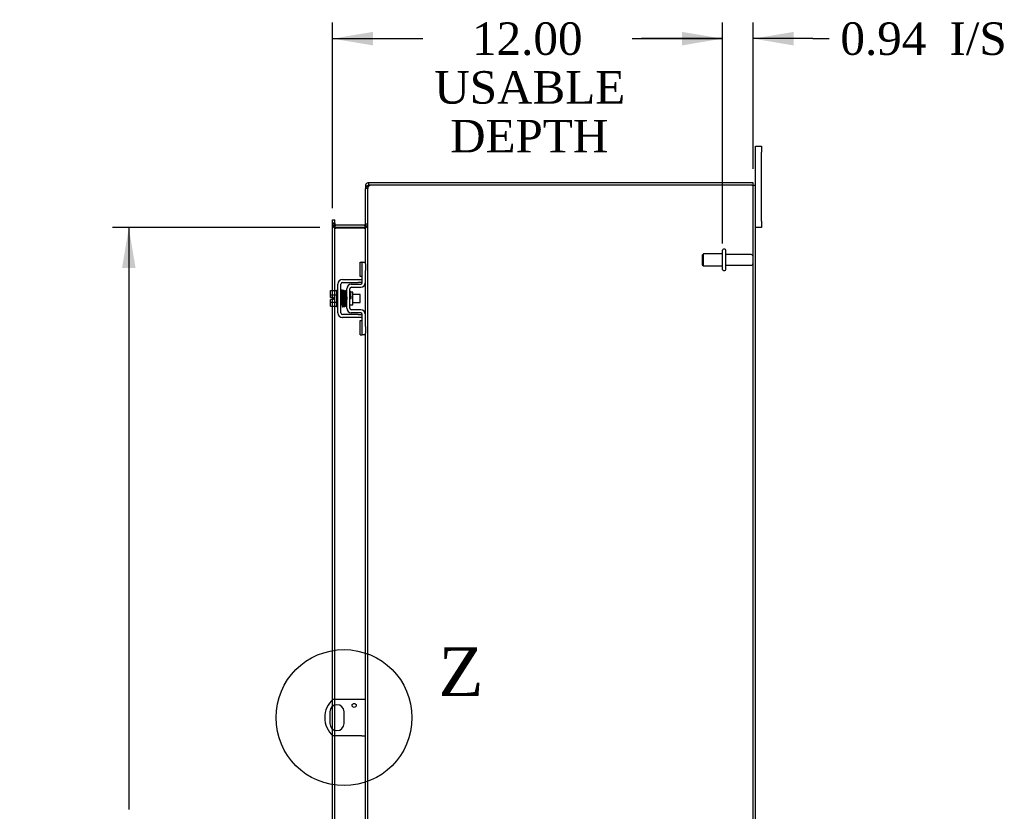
# Model space of a CAD drawing. Header units: inches. Extents: x 15 to 236, y 11 to 157.
# Tile 6 of 9: x 130 to 160, y 83 to 107. Entities that reach past the tile are written whole.
import ezdxf
from ezdxf.enums import TextEntityAlignment as Align
from ezdxf.lldxf.tags import DXFTag

# ---------------------------------------------------------------- set-up
doc = ezdxf.new("R2010")
doc.units = ezdxf.units.IN
doc.header["$MEASUREMENT"] = 0
doc.layers.get('0').update_dxf_attribs({"linetype": 'CONTINUOUS'})
for name, color, linetype in [('COM40153-1', 7, 'CONTINUOUS'), ('COM42667', 7, 'CONTINUOUS'), ('COM42780', 7, 'CONTINUOUS'), ('COM48494', 7, 'CONTINUOUS'), ('COM48514', 7, 'CONTINUOUS'), ('DEFAULT', 7, 'CONTINUOUS'), ('FET07710', 7, 'CONTINUOUS'), ('SCC19011', 7, 'CONTINUOUS'), ('SPR20265', 7, 'CONTINUOUS'), ('STD26094', 7, 'CONTINUOUS'), ('WAF25035', 7, 'CONTINUOUS')]:
    doc.layers.add(name, color=color, linetype=linetype)
doc.styles.add('SEACAD_TIMES_NEW_ROMAN', font='times.ttf')
tags = doc.linetypes.add('CENTER2', pattern=[1.125, 0.75, -0.125, 0.125, -0.125]).pattern_tags.tags
tags[10:11] = [DXFTag(74, 4), DXFTag(75, 0), DXFTag(340, '0'), DXFTag(46, 0.0), DXFTag(50, 0.0), DXFTag(44, 0.0), DXFTag(45, 0.0)]
tags[8:9] = [DXFTag(74, 4), DXFTag(75, 0), DXFTag(340, '0'), DXFTag(46, 0.0), DXFTag(50, 0.0), DXFTag(44, 0.0), DXFTag(45, 0.0)]
tags[6:7] = [DXFTag(74, 4), DXFTag(75, 0), DXFTag(340, '0'), DXFTag(46, 0.0), DXFTag(50, 0.0), DXFTag(44, 0.0), DXFTag(45, 0.0)]
tags[4:5] = [DXFTag(74, 4), DXFTag(75, 0), DXFTag(340, '0'), DXFTag(46, 0.0), DXFTag(50, 0.0), DXFTag(44, 0.0), DXFTag(45, 0.0)]

# ---------------------------------------------------------------- blocks, each defined once
blk = doc.blocks.new('GDIMGGROUP13')
at = {"layer": 'DEFAULT', "linetype": 'Continuous'}
for points in [[(140.915, 106.613), (139.665, 106.405), (140.915, 106.196)], [(150.419, 106.613), (150.419, 106.196), (151.669, 106.405)]]:
    blk.add_hatch(color=136, dxfattribs=at).paths.add_polyline_path(points)
at = {"layer": 'DEFAULT', "color": 136, "linetype": 'Continuous'}
for p, q in [((139.665, 101.192), (139.665, 106.905)), ((151.669, 100.097), (151.669, 106.905)), ((139.665, 106.405), (142.449, 106.405)), ((148.884, 106.405), (151.669, 106.405))]:
    blk.add_line(p, q, dxfattribs=at)
at = {"layer": 'DEFAULT', "color": 136, "linetype": 'Continuous', "style": 'SEACAD_TIMES_NEW_ROMAN'}
for s, p in [('12.00', (143.961, 106.905)), ('USABLE', (142.799, 105.405)), ('DEPTH', (143.285, 103.905))]:
    blk.add_text(s, height=1, dxfattribs=at).set_placement(p, align=Align.TOP_LEFT)
blk = doc.blocks.new('GDIMGGROUP20')
at = {"layer": 'DEFAULT', "linetype": 'Continuous'}
for points in [[(133.192, 99.347), (133.608, 99.347), (133.4, 100.597)], [(133.192, 62.597), (133.4, 61.347), (133.608, 62.597)]]:
    blk.add_hatch(color=136, dxfattribs=at).paths.add_polyline_path(points)
at = {"layer": 'DEFAULT', "color": 136, "linetype": 'Continuous'}
for p, q in [((139.273, 100.597), (132.9, 100.597)), ((133.4, 100.597), (133.4, 82.681)), ((133.4, 79.831), (133.4, 61.347)), ((139.273, 61.347), (132.9, 61.347))]:
    blk.add_line(p, q, dxfattribs=at)
at = {"layer": 'DEFAULT', "color": 136, "linetype": 'Continuous', "style": 'SEACAD_TIMES_NEW_ROMAN'}
for s, p in [('39.25', (131.694, 82.331)), ('OPENING ', (129.964, 80.831))]:
    blk.add_text(s, height=1, dxfattribs=at).set_placement(p, align=Align.TOP_LEFT)
blk = doc.blocks.new('GDIMGGROUP26')
at = {"layer": 'DEFAULT', "linetype": 'Continuous'}
for points in [[(150.419, 106.613), (150.419, 106.196), (151.669, 106.405)], [(153.856, 106.613), (152.606, 106.405), (153.856, 106.196)]]:
    blk.add_hatch(color=136, dxfattribs=at).paths.add_polyline_path(points)
at = {"layer": 'DEFAULT', "color": 136, "linetype": 'Continuous'}
for p, q in [((151.669, 100.392), (151.669, 106.905)), ((152.606, 102.4), (152.606, 106.905)), ((151.669, 106.405), (149.169, 106.405)), ((154.444, 106.405), (152.606, 106.405)), ((154.444, 106.405), (154.944, 106.405))]:
    blk.add_line(p, q, dxfattribs=at)
at = {"layer": 'DEFAULT', "color": 136, "linetype": 'Continuous', "style": 'SEACAD_TIMES_NEW_ROMAN'}
for s, p in [('I/S', (158.648, 106.905)), ('0.94', (155.294, 106.905))]:
    blk.add_text(s, height=1, dxfattribs=at).set_placement(p, align=Align.TOP_LEFT)
blk = doc.blocks.new('SE1')
at = {"color": 136, "linetype": 'Continuous', "style": 'SEACAD_TIMES_NEW_ROMAN'}
blk.add_text('Z', height=1.5, dxfattribs=at).set_placement((142.927, 87.673), align=Align.TOP_LEFT)
blk = doc.blocks.new('SE')
at = {"layer": 'DEFAULT', "color": 7, "linetype": 'CENTER2'}
blk.add_circle((140.021, 85.512), 2.092, dxfattribs=at)
at = {"layer": 'DEFAULT'}
blk.add_blockref('SE1', (0, 0), dxfattribs=at)

msp = doc.modelspace()

# ---------------------------------------------------------------- linework, layer by layer
at = {"layer": 'COM40153-1', "color": 7}
for p, q in [((140.57, 86.074), (139.682, 86.074)), ((140.678, 86.074), (140.57, 86.074)), ((139.584, 85.693), (139.584, 85.33)), ((140.021, 85.33), (140.021, 85.693)), ((140.57, 84.949), (139.682, 84.949)), ((140.57, 84.949), (140.678, 84.949))]:
    msp.add_line(p, q, dxfattribs=at)
msp.add_circle((140.334, 85.887), 0.0625, dxfattribs=at)
for centre, radius, start, end in [((140.178, 85.512), 0.75, 131.4096, 228.5904), ((139.803, 85.693), 0.218, 0, 180), ((139.803, 85.33), 0.218, 180, 0)]:
    msp.add_arc(centre, radius, start, end, dxfattribs=at)
at = {"layer": 'COM42667', "color": 7}
for p, q in [((139.832, 97.964), (139.832, 98.855)), ((139.927, 97.964), (139.927, 98.855)), ((139.975, 98.998), (140.458, 98.998)), ((139.975, 98.903), (140.458, 98.903)), ((140.458, 98.998), (140.583, 98.998)), ((140.583, 98.903), (140.458, 98.903)), ((140.458, 97.916), (139.975, 97.916)), ((140.458, 97.916), (140.583, 97.916)), ((140.458, 97.821), (139.975, 97.821)), ((140.583, 97.821), (140.458, 97.821))]:
    msp.add_line(p, q, dxfattribs=at)
for centre, radius, start, end in [((139.975, 98.855), 0.143, 90, 180), ((139.975, 98.855), 0.048, 90, 180), ((139.975, 97.964), 0.143, 180, 270), ((139.975, 97.964), 0.048, 180, 270)]:
    msp.add_arc(centre, radius, start, end, dxfattribs=at)
at = {"layer": 'COM42780', "color": 7}
for p, q in [((140.518, 99.088), (140.518, 99.525)), ((140.518, 99.525), (140.569, 99.525)), ((140.583, 99.525), (140.569, 99.525)), ((140.583, 99.275), (140.583, 99.525)), ((140.583, 99.525), (140.678, 99.525)), ((140.678, 99.478), (140.678, 99.275)), ((140.569, 99.088), (140.518, 99.088)), ((140.569, 99.088), (140.583, 99.088)), ((140.583, 98.903), (140.583, 99.275)), ((140.678, 98.903), (140.678, 99.275)), ((140.246, 98.85), (140.536, 98.855)), ((140.248, 98.755), (140.537, 98.76)), ((140.106, 98.113), (140.106, 98.707)), ((140.201, 98.113), (140.201, 98.707)), ((140.296, 98.605), (140.229, 98.605)), ((140.296, 98.215), (140.296, 98.605)), ((140.201, 98.215), (140.296, 98.215)), ((140.536, 97.965), (140.246, 97.97)), ((140.537, 98.06), (140.248, 98.065)), ((140.583, 97.544), (140.583, 97.917)), ((140.678, 97.544), (140.678, 97.917)), ((140.518, 97.294), (140.518, 97.731)), ((140.518, 97.731), (140.569, 97.731)), ((140.583, 97.731), (140.569, 97.731)), ((140.518, 97.294), (140.569, 97.294)), ((140.569, 97.294), (140.583, 97.294)), ((140.583, 97.294), (140.583, 97.544)), ((140.678, 97.294), (140.583, 97.294)), ((140.678, 97.544), (140.678, 97.341))]:
    msp.add_line(p, q, dxfattribs=at)
for centre, radius, start, end in [((140.249, 98.707), 0.143, 91, 180), ((140.535, 98.903), 0.048, 271, 0), ((140.535, 98.903), 0.143, 271, 0), ((140.249, 98.707), 0.048, 91, 180), ((140.249, 98.113), 0.143, 180, 269), ((140.249, 98.113), 0.048, 180, 269), ((140.535, 97.917), 0.048, 0, 89), ((140.535, 97.917), 0.143, 0, 89)]:
    msp.add_arc(centre, radius, start, end, dxfattribs=at)
at = {"layer": 'COM48494', "color": 7}
for p, q in [((140.75, 101.794), (140.678, 101.794)), ((140.678, 99.478), (140.678, 101.794)), ((140.75, 101.794), (140.755, 101.827)), ((140.75, 60.149), (140.75, 101.794)), ((152.57, 101.9), (140.904, 101.9)), ((152.57, 101.9), (152.678, 101.9)), ((152.606, 60.044), (152.606, 101.9)), ((152.678, 60.044), (152.678, 101.9)), ((139.665, 100.692), (139.665, 100.732)), ((139.737, 100.732), (139.665, 100.732)), ((139.665, 98.651), (139.665, 100.692)), ((139.737, 100.656), (139.665, 100.656)), ((139.737, 100.732), (139.737, 100.692)), ((139.737, 98.651), (139.737, 100.692)), ((140.678, 100.646), (140.75, 100.646)), ((139.761, 100.572), (139.736, 100.572)), ((139.761, 100.572), (139.773, 100.572)), ((140.642, 100.572), (139.773, 100.572)), ((140.642, 100.572), (140.652, 100.572)), ((140.652, 100.572), (140.672, 100.572)), ((140.678, 97.917), (140.678, 98.903)), ((139.665, 98.444), (139.665, 98.651)), ((139.737, 98.169), (139.737, 98.651)), ((139.665, 98.376), (139.665, 98.444)), ((139.665, 98.169), (139.665, 98.376)), ((139.665, 86.059), (139.665, 98.169)), ((139.737, 86.074), (139.737, 98.169)), ((140.678, 82.04), (140.678, 97.341)), ((139.665, 85.862), (139.665, 86.059)), ((139.737, 85.901), (139.737, 86.074)), ((139.665, 85.161), (139.665, 85.862)), ((139.737, 85.122), (139.737, 85.901)), ((139.665, 84.965), (139.665, 85.161)), ((139.665, 81.213), (139.665, 84.965)), ((139.737, 84.949), (139.737, 85.122)), ((139.737, 81.213), (139.737, 84.949))]:
    msp.add_line(p, q, dxfattribs=at)
for centre, radius, start, end in [((140.725, 101.791), 0.0474, 129.5351, 175.4044), ((140.831, 101.655), 0.219, 101.9896, 128.4732), ((140.847, 101.795), 0.0967, 128.9792, 160.4725), ((140.904, 101.65), 0.25, 90, 118.1546), ((139.925, 100.664), 0.189, 182.2399, 209.1867), ((140.536, 100.654), 0.142, 324.6894, 356.6558)]:
    msp.add_arc(centre, radius, start, end, dxfattribs=at)
for points in [[(139.665, 100.656), (139.665, 100.649), (139.666, 100.642), (139.673, 100.628), (139.678, 100.621), (139.691, 100.607), (139.698, 100.6), (139.716, 100.586), (139.726, 100.579), (139.736, 100.572)], [(140.672, 100.572), (140.683, 100.578), (140.694, 100.584), (140.713, 100.596), (140.721, 100.603), (140.735, 100.615), (140.741, 100.621), (140.748, 100.633), (140.75, 100.64), (140.75, 100.646)]]:
    msp.add_open_spline(points, degree=3, knots=[0, 0, 0, 0, 0.25, 0.25, 0.5, 0.5, 0.75, 0.75, 1, 1, 1, 1], dxfattribs=at)
at = {"layer": 'COM48514', "color": 7}
for p, q in [((140.678, 101.864), (140.678, 101.794)), ((140.75, 101.864), (140.678, 101.864)), ((140.755, 101.883), (140.75, 101.864)), ((140.75, 101.864), (140.75, 101.794)), ((140.786, 101.9), (140.786, 101.972)), ((140.904, 101.972), (140.786, 101.972)), ((140.904, 101.9), (140.786, 101.9)), ((152.606, 101.972), (140.904, 101.972)), ((152.606, 101.9), (152.606, 101.972)), ((139.665, 100.827), (139.737, 100.827)), ((139.665, 100.756), (139.665, 100.827)), ((139.665, 100.732), (139.665, 100.756)), ((139.737, 100.705), (139.665, 100.705)), ((139.742, 100.62), (139.736, 100.603)), ((139.737, 100.756), (139.737, 100.827)), ((139.737, 100.732), (139.737, 100.756)), ((139.761, 100.671), (139.742, 100.62)), ((140.642, 100.669), (139.773, 100.669)), ((140.642, 100.597), (139.773, 100.597)), ((140.652, 100.67), (140.67, 100.608)), ((140.67, 100.608), (140.672, 100.601)), ((140.678, 100.705), (140.75, 100.705))]:
    msp.add_line(p, q, dxfattribs=at)
for centre, radius, start, end in [((140.786, 101.864), 0.108, 147.3569, 180), ((140.786, 101.864), 0.108, 90, 147.3569), ((140.786, 101.864), 0.036, 90, 147.3569), ((139.773, 100.705), 0.108, 180, 250.2179), ((139.773, 100.705), 0.108, 250.2179, 257.0013), ((139.773, 100.705), 0.036, 180, 250.2179), ((139.773, 100.705), 0.108, 257.0013, 270), ((139.773, 100.705), 0.036, 250.2179, 270), ((140.642, 100.705), 0.036, 270, 286.2205), ((140.642, 100.705), 0.108, 270, 286.2205), ((140.642, 100.705), 0.036, 286.2205, 0), ((140.642, 100.705), 0.108, 286.2205, 360)]:
    msp.add_arc(centre, radius, start, end, dxfattribs=at)
at = {"layer": 'FET07710', "color": 7}
for p, q in [((152.678, 102.909), (152.678, 103.097)), ((152.678, 103.097), (152.865, 103.097)), ((152.865, 103.097), (152.865, 102.909)), ((152.678, 101.9), (152.678, 102.909)), ((152.865, 100.784), (152.865, 102.909)), ((152.865, 100.597), (152.678, 100.597)), ((152.865, 100.784), (152.865, 100.597))]:
    msp.add_line(p, q, dxfattribs=at)
at = {"layer": 'SCC19011', "color": 7}
for p, q in [((139.606, 98.651), (139.787, 98.651)), ((139.606, 98.519), (139.606, 98.651)), ((139.606, 98.519), (139.787, 98.519)), ((139.606, 98.444), (139.606, 98.519)), ((139.95, 98.532), (139.927, 98.532)), ((140, 98.532), (139.985, 98.532)), ((140.05, 98.532), (140.035, 98.532)), ((140.1, 98.532), (140.085, 98.532)), ((140.519, 98.532), (140.296, 98.532)), ((140.519, 98.288), (140.519, 98.532)), ((139.701, 98.444), (139.606, 98.444)), ((139.606, 98.301), (139.606, 98.376)), ((139.701, 98.376), (139.606, 98.376)), ((139.606, 98.301), (139.787, 98.301)), ((139.606, 98.169), (139.606, 98.301)), ((139.606, 98.169), (139.787, 98.169)), ((139.701, 98.376), (139.701, 98.444)), ((139.927, 98.288), (139.959, 98.288)), ((139.994, 98.288), (140.009, 98.288)), ((140.044, 98.288), (140.059, 98.288)), ((140.094, 98.288), (140.106, 98.288)), ((140.296, 98.288), (140.519, 98.288))]:
    msp.add_line(p, q, dxfattribs=at)
at = {"layer": 'SPR20265', "color": 7}
msp.add_line((140.205, 98.41), (140.24, 98.41), dxfattribs=at)
for centre, radius, start, end in [((144.908, 98.231), 4.985, 175.1825, 176.5376), ((140.06, 98.634), 0.0181, 0.2962, 180.6354), ((144.878, 98.232), 4.919, 179.5817, 179.9446)]:
    msp.add_arc(centre, radius, start, end, dxfattribs=at)
msp.add_ellipse((139.941, 98.237), major_axis=(-0.0175, 0), ratio=0.707107, start_param=0.666946, end_param=5.616239, dxfattribs=at)
for points, knots in [([(139.977, 98.652), (139.977, 98.652), (139.977, 98.653), (139.976, 98.655), (139.975, 98.658), (139.974, 98.661), (139.971, 98.663), (139.969, 98.665), (139.966, 98.667), (139.961, 98.668), (139.955, 98.667), (139.948, 98.663), (139.942, 98.655), (139.941, 98.649), (139.941, 98.646)], [0.0247586, 0.0247586, 0.0247586, 0.0247586, 0.0394799, 0.0780267, 0.1170502, 0.1577954, 0.2011902, 0.2478129, 0.2979655, 0.3517973, 0.4729948, 0.6248981, 0.8034762, 1, 1, 1, 1]), ([(139.942, 98.646), (139.943, 98.647), (139.944, 98.644), (139.947, 98.613), (139.949, 98.559), (139.952, 98.504), (139.953, 98.457), (139.955, 98.407), (139.957, 98.356), (139.958, 98.306), (139.96, 98.261), (139.962, 98.222), (139.964, 98.192), (139.966, 98.174), (139.967, 98.172), (139.967, 98.171)], [0.041658, 0.041658, 0.041658, 0.041658, 0.1062331, 0.2177365, 0.3345116, 0.3951575, 0.4571173, 0.5204025, 0.5850154, 0.650919, 0.7181243, 0.7866617, 0.856475, 0.927577, 0.9945625, 0.9945625, 0.9945625, 0.9945625]), ([(140.002, 98.175), (140.001, 98.177), (139.999, 98.182), (139.997, 98.225), (139.994, 98.285), (139.992, 98.343), (139.99, 98.392), (139.989, 98.442), (139.987, 98.492), (139.985, 98.54), (139.983, 98.582), (139.982, 98.617), (139.98, 98.642), (139.978, 98.653), (139.977, 98.653), (139.977, 98.653)], [0.0084013, 0.0084013, 0.0084013, 0.0084013, 0.1047673, 0.2149815, 0.3308118, 0.3911182, 0.4528716, 0.5160814, 0.5807303, 0.6468516, 0.7144807, 0.783578, 0.8541849, 0.926338, 0.9626406, 0.9626406, 0.9626406, 0.9626406]), ([(139.992, 98.644), (139.99, 98.64), (139.988, 98.618), (139.986, 98.576), (139.985, 98.55), (139.985, 98.548)], [0.1075026, 0.1075026, 0.1075026, 0.1075026, 0.219859, 0.336958, 0.3455788, 0.3455788, 0.3455788, 0.3455788]), ([(140.029, 98.635), (140.029, 98.64), (140.028, 98.647), (140.021, 98.656), (140.015, 98.659), (140.01, 98.659), (140.007, 98.659), (140.003, 98.658), (140, 98.656), (139.997, 98.654), (139.995, 98.65), (139.993, 98.646), (139.993, 98.643), (139.993, 98.642)], [0, 0, 0, 0, 0.337377, 0.476585, 0.593946, 0.643993, 0.690857, 0.738213, 0.787078, 0.837877, 0.890521, 0.944659, 1, 1, 1, 1]), ([(139.994, 98.637), (139.995, 98.629), (139.997, 98.614), (139.999, 98.559), (140.002, 98.488), (140.005, 98.408), (140.008, 98.328), (140.01, 98.259), (140.013, 98.205), (140.015, 98.191), (140.016, 98.183)], [0, 0, 0, 0, 0.125356, 0.250547, 0.375714, 0.500726, 0.625702, 0.75054, 0.875328, 1, 1, 1, 1]), ([(140.051, 98.185), (140.05, 98.193), (140.048, 98.207), (140.045, 98.26), (140.043, 98.329), (140.04, 98.408), (140.037, 98.488), (140.034, 98.559), (140.031, 98.615), (140.03, 98.631), (140.029, 98.639)], [0, 0, 0, 0, 0.123677, 0.247763, 0.372182, 0.497025, 0.622181, 0.747773, 0.873664, 1, 1, 1, 1]), ([(140.042, 98.637), (140.041, 98.634), (140.039, 98.627), (140.037, 98.589), (140.035, 98.557), (140.035, 98.545)], [0, 0, 0, 0, 0.1069729, 0.2190176, 0.2772299, 0.2772299, 0.2772299, 0.2772299]), ([(140.042, 98.633), (140.043, 98.631), (140.045, 98.625), (140.048, 98.582), (140.051, 98.513), (140.054, 98.439), (140.056, 98.377), (140.058, 98.33), (140.059, 98.286), (140.061, 98.247), (140.063, 98.216), (140.065, 98.194), (140.067, 98.185), (140.068, 98.184), (140.068, 98.185)], [0.0031575, 0.0031575, 0.0031575, 0.0031575, 0.106276, 0.2177664, 0.3343795, 0.4562757, 0.5195077, 0.5840716, 0.6500082, 0.7172741, 0.7858907, 0.8559002, 0.9272657, 0.9562295, 0.9562295, 0.9562295, 0.9562295]), ([(140.102, 98.193), (140.101, 98.193), (140.1, 98.194), (140.098, 98.221), (140.095, 98.269), (140.093, 98.32), (140.091, 98.363), (140.09, 98.409), (140.088, 98.457), (140.086, 98.504), (140.085, 98.547), (140.083, 98.585), (140.081, 98.614), (140.079, 98.633), (140.078, 98.636), (140.077, 98.637)], [0.0493682, 0.0493682, 0.0493682, 0.0493682, 0.1041505, 0.2141198, 0.3297994, 0.3901531, 0.4519694, 0.5152557, 0.5800319, 0.6463064, 0.7140466, 0.7832821, 0.8540388, 0.9262663, 0.9997798, 0.9997798, 0.9997798, 0.9997798]), ([(140.106, 98.644), (140.104, 98.644), (140.098, 98.641), (140.091, 98.632), (140.09, 98.621), (140.088, 98.595), (140.086, 98.565), (140.085, 98.547), (140.085, 98.539)], [0.5049436, 0.5049436, 0.5049436, 0.5049436, 0.5126381, 0.5301382, 0.5631975, 0.6133029, 0.6453829, 0.6655854, 0.6655854, 0.6655854, 0.6655854]), ([(140.095, 98.616), (140.095, 98.616), (140.096, 98.61), (140.097, 98.586), (140.099, 98.548), (140.101, 98.505), (140.103, 98.451), (140.105, 98.408), (140.106, 98.385), (140.106, 98.383)], [0.5252176, 0.5252176, 0.5252176, 0.5252176, 0.5500519, 0.604828, 0.6390024, 0.6775462, 0.720453, 0.7677407, 0.7732337, 0.7732337, 0.7732337, 0.7732337]), ([(140.227, 98.612), (140.227, 98.613), (140.227, 98.616), (140.225, 98.62), (140.223, 98.623), (140.22, 98.626), (140.217, 98.628), (140.212, 98.629), (140.206, 98.629), (140.202, 98.627), (140.201, 98.626)], [0, 0, 0, 0, 0.0589773, 0.1211115, 0.1849679, 0.2490189, 0.31194, 0.3728411, 0.4898099, 0.5959107, 0.5959107, 0.5959107, 0.5959107]), ([(140.201, 98.506), (140.201, 98.501), (140.202, 98.483), (140.203, 98.45), (140.204, 98.425), (140.205, 98.41)], [0.6947227, 0.6947227, 0.6947227, 0.6947227, 0.7496304, 0.874808, 1, 1, 1, 1]), ([(140.24, 98.41), (140.239, 98.425), (140.238, 98.451), (140.236, 98.491), (140.235, 98.528), (140.233, 98.56), (140.231, 98.585), (140.23, 98.604), (140.228, 98.613), (140.227, 98.614), (140.227, 98.614)], [0, 0, 0, 0, 0.1236932, 0.2477957, 0.3722334, 0.4970307, 0.6222178, 0.7477992, 0.8737106, 0.9604174, 0.9604174, 0.9604174, 0.9604174]), ([(139.967, 98.173), (139.967, 98.171), (139.967, 98.169), (139.969, 98.165), (139.971, 98.161), (139.975, 98.158), (139.981, 98.155), (139.988, 98.155), (139.995, 98.158), (140, 98.162), (140.002, 98.168), (140.003, 98.172), (140.003, 98.174)], [0, 0, 0, 0, 0.065589, 0.134096, 0.204, 0.273642, 0.405923, 0.527776, 0.652215, 0.775569, 0.89228, 1, 1, 1, 1]), ([(140.002, 98.171), (140.003, 98.175), (140.005, 98.183), (140.008, 98.225), (140.009, 98.259), (140.01, 98.272)], [0, 0, 0, 0, 0.1087369, 0.2223139, 0.2823724, 0.2823724, 0.2823724, 0.2823724]), ([(140.015, 98.187), (140.016, 98.182), (140.017, 98.175), (140.024, 98.167), (140.029, 98.164), (140.034, 98.164), (140.037, 98.164), (140.041, 98.165), (140.045, 98.167), (140.048, 98.169), (140.05, 98.173), (140.051, 98.177), (140.052, 98.18), (140.052, 98.181)], [0, 0, 0, 0, 0.324319, 0.462115, 0.581304, 0.633213, 0.682431, 0.732423, 0.783847, 0.836789, 0.89085, 0.94542, 1, 1, 1, 1]), ([(140.053, 98.181), (140.054, 98.185), (140.056, 98.208), (140.059, 98.25), (140.06, 98.276), (140.06, 98.278)], [0.1097302, 0.1097302, 0.1097302, 0.1097302, 0.2224256, 0.3403895, 0.3502806, 0.3502806, 0.3502806, 0.3502806]), ([(140.068, 98.186), (140.068, 98.185), (140.068, 98.183), (140.069, 98.181), (140.071, 98.178), (140.073, 98.176), (140.076, 98.174), (140.079, 98.172), (140.083, 98.171), (140.09, 98.172), (140.097, 98.176), (140.103, 98.184), (140.104, 98.19), (140.104, 98.194)], [0.0423433, 0.0423433, 0.0423433, 0.0423433, 0.0780693, 0.1166064, 0.1566075, 0.1991192, 0.2448555, 0.2942488, 0.3475582, 0.468612, 0.6213089, 0.801496, 1, 1, 1, 1]), ([(140.201, 98.198), (140.202, 98.201), (140.204, 98.206), (140.204, 98.213), (140.205, 98.216)], [0.53014438, 0.53014438, 0.53014438, 0.53014438, 0.5577634, 0.5731101, 0.5731101, 0.5731101, 0.5731101])]:
    msp.add_open_spline(points, degree=3, knots=knots, dxfattribs=at)
msp.add_open_spline([(140.103, 98.19), (140.104, 98.196), (140.105, 98.201), (140.106, 98.209)], degree=3, dxfattribs=at)
at = {"layer": 'STD26094', "color": 7}
for p, q in [((151.081, 99.784), (151.044, 99.747)), ((151.044, 99.747), (151.044, 99.447)), ((151.081, 99.409), (151.081, 99.784)), ((151.669, 99.784), (151.081, 99.784)), ((151.669, 99.302), (151.669, 99.892)), ((151.739, 99.922), (151.699, 99.922)), ((151.769, 99.302), (151.769, 99.892)), ((152.546, 99.762), (151.769, 99.762)), ((151.044, 99.447), (151.081, 99.409)), ((151.081, 99.409), (151.669, 99.409)), ((151.769, 99.432), (152.546, 99.432)), ((151.699, 99.272), (151.739, 99.272))]:
    msp.add_line(p, q, dxfattribs=at)
for centre, radius, start, end in [((151.699, 99.892), 0.03, 90, 180), ((151.739, 99.892), 0.03, 0, 90), ((152.546, 99.702), 0.06, 0, 90), ((152.546, 99.492), 0.06, 270, 0), ((151.699, 99.302), 0.03, 180, 270), ((151.739, 99.302), 0.03, 270, 0)]:
    msp.add_arc(centre, radius, start, end, dxfattribs=at)
at = {"layer": 'WAF25035', "color": 7}
for p, q in [((139.787, 98.66), (139.787, 98.16)), ((139.832, 98.66), (139.787, 98.66)), ((139.787, 98.16), (139.832, 98.16))]:
    msp.add_line(p, q, dxfattribs=at)

# ---------------------------------------------------------------- block references
at = {"layer": 'DEFAULT', "color": 7}
for name in ['GDIMGGROUP26', 'GDIMGGROUP13', 'GDIMGGROUP20', 'SE']:
    msp.add_blockref(name, (0, 0), dxfattribs=at)

doc.saveas('drawing.dxf')
